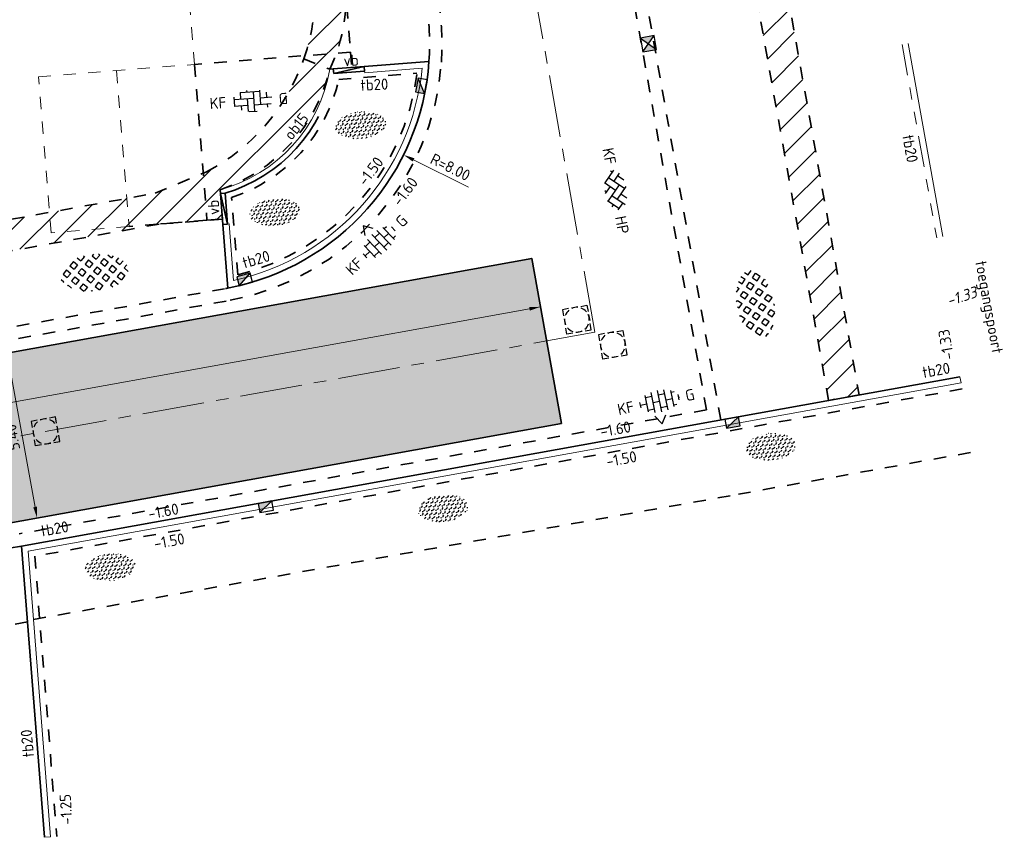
# Model space of a CAD drawing. Header units: metres. Extents: x 97990 to 98409, y 436026 to 436301.
# Tile 49 of 55: x 98338 to 98370, y 436165 to 436192. Entities that reach past the tile are written whole.
import ezdxf
from ezdxf.enums import TextEntityAlignment as Align

# ---------------------------------------------------------------- set-up
doc = ezdxf.new("R2010")
doc.units = ezdxf.units.M
for name, pattern in [('AM-AS-SO', [16, 10, -2, 2, -2]), ('VH-OPSLUITBAND-SO', [10, 4, -2, 2, -2]), ('VH-TROTTOIRBAND-SO', [15, 5, -2, 2, -2, 2, -2]), ('ZZ-HIDDEN-SO', [4, 2, -2])]:
    doc.linetypes.add(name, pattern=pattern)
for name, color, linetype, lineweight in [('B-RO-OG-BEBOUWING-V', 254, 'Continuous', 18), ('B-WE-OG-BEBOUWING-T18-200', 252, 'Continuous', 18), ('B-WE-VH-KANTOPSLUITING-T18-200', 252, 'Continuous', 18), ('B-WE-VH-KANTOPSLUITING_ACHTERKANTBAND-G', 252, 'Continuous', 18), ('B-WE-VH-KANTOPSLUITING_TROTTOIRBAND_180X200-G', 252, 'VH-TROTTOIRBAND-SO', 18), ('B-WE-VH-MATERIAALGRENS-G', 252, 'ZZ-HIDDEN-SO', 18), ('B-WE-VH-NAP-T18-200', 252, 'Continuous', 18), ('N-OI-RI-ITR-M-200', 7, 'Continuous', 18), ('N-WE-AM-AS_WEG-G', 10, 'AM-AS-SO', 18), ('N-WE-GR-BEPLANTING-S-200', 90, 'Continuous', 25), ('N-WE-RI-HWA_KOLK-S-200', 150, 'Continuous', 25), ('N-WE-RI-HWA_PUTRAND-S-200', 150, 'Continuous', 25), ('N-WE-RI-OVERIG_RIOOLPUT-OPHOOGTEBRENGEN-S-200', 1, 'Continuous', 25), ('N-WE-VH-FUNDERING-A-200', 252, 'Continuous', 18), ('N-WE-VH-FUNDERING-G', 7, 'Continuous', 35), ('N-WE-VH-FUNDERING_ZANDCEMENTSTABILISATIE-G', 7, 'ZZ-HIDDEN-SO', 35), ('N-WE-VH-HALFVERHARDING_GRASBETONSTEEN-S-200', 1, 'Continuous', 25), ('N-WE-VH-KANTOPSLUITING-T18-200', 1, 'Continuous', 18), ('N-WE-VH-KANTOPSLUITING_ACHTERKANTBAND-G', 1, 'Continuous', 18), ('N-WE-VH-KANTOPSLUITING_ELEMENT_VERLOOPBAND-G', 40, 'Continuous', 35), ('N-WE-VH-KANTOPSLUITING_OPSLUITBAND_150X250-G', 150, 'VH-OPSLUITBAND-SO', 35), ('N-WE-VH-KANTOPSLUITING_TROTTOIRBAND_180X200-G', 2, 'Continuous', 35), ('N-WE-VH-M-200', 7, 'Continuous', 18), ('N-WE-VH-MATERIAALGRENS-G', 7, 'ZZ-HIDDEN-SO', 35), ('N-WE-VH-NAP-T18-200', 4, 'Continuous', 18), ('N-WE-VH-OPENVERHARDING_BETONSTRAATSTEEN-S-200', 90, 'Continuous', 25)]:
    doc.layers.add(name, color=color, linetype=linetype, lineweight=lineweight)
doc.styles.add('NLCS-ISO', font='NLCS-ISO.ttf')
doc.styles.add('NLCS-ISO-M200-T18', font='NLCS-ISO.ttf', dxfattribs={"height": 0.36})
doc.styles.add('NLCS-ISO-M200-T18_CURSIEF', font='NLCS-ISO.ttf', dxfattribs={"oblique": 15, "height": 0.36})
doc.dimstyles.new('NLCS-M200-T18-PIJL_L2_H0', dxfattribs={"dimscale": 0.2, "dimtxt": 2.5, "dimasz": 1.8, "dimexe": 2, "dimexo": 2, "dimgap": 0.7, "dimtad": 1, "dimzin": 0, "dimdsep": 46, "dimtxsty": 'NLCS-ISO-M200-T18', "dimcen": 0, "dimdle": 2, "dimclrd": 256, "dimclre": 256, "dimclrt": 1, "dimadec": 0, "dimazin": 0, "dimtfac": 1, "dimtdec": 3, "dimtofl": 0, "dimtmove": 0, "dimatfit": 3, "dimfxl": 2, "dimfxlon": 1, "dimtfillclr": 256, "dimtolj": 1, "dimtzin": 0, "dimlwd": -1, "dimlwe": -1, "dimarcsym": 0})
doc.dimstyles.new('NLCS-M200-T18-PIJL_L2_H2', dxfattribs={"dimscale": 0.2, "dimtxt": 2.5, "dimasz": 1.8, "dimexe": 2, "dimexo": 2, "dimgap": 0.7, "dimtad": 1, "dimzin": 0, "dimdsep": 46, "dimtxsty": 'NLCS-ISO-M200-T18', "dimcen": 0, "dimdle": 2, "dimclrd": 256, "dimclre": 256, "dimclrt": 1, "dimazin": 0, "dimtfac": 1, "dimtdec": 3, "dimtofl": 0, "dimtmove": 0, "dimatfit": 3, "dimfxl": 2, "dimfxlon": 1, "dimtfillclr": 256, "dimtolj": 1, "dimtzin": 0, "dimlwd": -1, "dimlwe": -1, "dimarcsym": 0})
pattern_1 = [(45, (0, 0), (-0.4490128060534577, 0.4490128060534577), [])]

# ---------------------------------------------------------------- blocks, each defined once
blk = doc.blocks.new('SRI-PUT_PUTRAND_OPHOOGTEBRENGEN-SO')
at = {"lineweight": -3}
for points in [[(-1.00929274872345, 1.990581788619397), (-2.009292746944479, 1.990539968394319), (-2.009250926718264, 0.990539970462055)], [(0.4907072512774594, 1.990644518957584), (-0.5092927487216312, 1.990602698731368)], [(1.990749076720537, 0.990539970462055), (1.990707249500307, 1.990707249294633), (0.9907072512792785, 1.990665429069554)], [(-2.00923001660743, 0.4905399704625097), (-2.009188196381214, -0.5094600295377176)], [(1.990811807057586, -0.5094600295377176), (1.990769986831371, 0.4905399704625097)], [(0.9907072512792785, -2.009334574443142), (1.990874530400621, -2.009292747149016), (1.990832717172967, -1.009460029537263)], [(-0.5092927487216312, -2.009397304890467), (0.4907072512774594, -2.009355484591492)]]:
    blk.add_lwpolyline(points, dxfattribs=at)
blk.add_lwpolyline([(-1.00929274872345, -2.009292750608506), (-2.009292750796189, -2.009292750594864), (-2.009292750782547, -1.009460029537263)])
for start, end in [(120.002396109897, 150.0023961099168), (74.99760389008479, 104.997603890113), (29.99760389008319, 59.99760389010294), (165.0023961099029, 195.0023961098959), (344.9976038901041, 14.9976038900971), (210.0023961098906, 240.0023961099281), (299.9976038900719, 329.9976038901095), (255.0023961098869, 285.0023961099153)]:
    blk.add_arc((-0.009209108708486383, -0.009376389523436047), 1.999999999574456, start, end, dxfattribs=at)
blk = doc.blocks.new('SVH-BSS_KEIFORMAAT_KEPER_KL-SO')
for p, q in [((-0.2594888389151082, 1.744413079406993), (1.484924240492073, -2.322309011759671e-13)), ((-3.217335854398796, 0.2474873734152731), (-1.484924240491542, -1.484924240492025)), ((-3.217335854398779, -0.2474873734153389), (-2.969848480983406, 3.774758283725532e-14)), ((-2.561802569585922, 1.07687832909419), (-1.484924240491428, -2.748912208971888e-13)), ((-2.227386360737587, 0.7424621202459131), (-1.387291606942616, 1.582556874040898)), ((-2.227386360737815, -0.7424621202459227), (-2.461364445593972e-13, 1.484924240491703)), ((-1.540824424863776, -1.540824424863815), (2.086109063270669e-13, 2.082778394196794e-13)), ((-0.7424621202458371, 0.7424621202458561), (1.484924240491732, -1.48492424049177)), ((0.742462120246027, 0.7424621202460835), (1.540824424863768, 1.540824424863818)), ((0.7424621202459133, -0.7424621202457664), (2.561802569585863, 1.07687832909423)), ((1.387291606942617, -1.582556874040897), (2.969848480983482, 9.325873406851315e-15)), ((2.227386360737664, 0.7424621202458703), (3.217335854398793, -0.2474873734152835)), ((-0.7424621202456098, -0.7424621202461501), (0.2594888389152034, -1.744413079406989)), ((-0.259488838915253, -1.744413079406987), (9.492406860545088e-14, -1.484924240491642)), ((2.227386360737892, -0.7424621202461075), (2.561802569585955, -1.076878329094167))]:
    blk.add_line(p, q)
at = {"style": 'NLCS-ISO'}
blk.add_attdef('FORMAAT', text='', height=1.8, dxfattribs=at).set_placement((-4.25, 3.445092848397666e-16), align=Align.MIDDLE_RIGHT)
blk.add_attdef('KLEUR', text='', height=1.8, dxfattribs=at).set_placement((4.25, 0), align=Align.MIDDLE_LEFT)
at = {"style": 'NLCS-ISO', "flags": 1}
blk.add_attdef('FUNCTIE', text='', height=1.8, dxfattribs=at).set_placement((-7.804418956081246e-16, -2.75), align=Align.TOP_CENTER)
blk = doc.blocks.new('SVH-GRASBETONSTEEN_02-SO')
for p, q in [((-4.877094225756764, 0.9731925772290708), (-4.258375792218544, 1.591911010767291)), ((-3.639669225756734, 0.9731925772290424), (-4.258387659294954, 1.591911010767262)), ((-3.020944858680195, 1.591916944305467), (-3.639663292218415, 2.210635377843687)), ((-3.639657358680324, 2.210629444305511), (-3.587975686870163, 2.262311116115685)), ((-3.020944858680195, 1.591916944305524), (-2.402226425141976, 2.210635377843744)), ((-2.40223235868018, 2.210629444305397), (-2.766716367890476, 2.575113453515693)), ((-2.402220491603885, 0.9731925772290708), (-1.783502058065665, 1.591911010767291)), ((-1.164795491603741, 0.9731925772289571), (-1.78351392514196, 1.591911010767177)), ((-0.546071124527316, 1.591916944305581), (-1.164789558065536, 2.210635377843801)), ((-1.164783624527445, 2.210629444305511), (-0.5460651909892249, 2.82934787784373)), ((0.07264137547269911, 2.210629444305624), (-0.5460770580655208, 2.829347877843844)), ((-0.5460711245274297, 1.591916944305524), (0.0726473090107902, 2.210635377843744)), ((0.07265324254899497, 0.9731925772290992), (0.6913716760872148, 1.591911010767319)), ((0.6913657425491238, 2.82935381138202), (0.5625822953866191, 2.958137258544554)), ((1.310078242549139, 0.9731925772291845), (0.691359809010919, 1.591911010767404)), ((0.6913657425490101, 2.829353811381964), (0.8046645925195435, 2.942652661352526)), ((1.928802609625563, 1.591916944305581), (1.310084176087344, 2.210635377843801)), ((1.310090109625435, 2.210629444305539), (1.894162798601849, 2.794702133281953)), ((1.928802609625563, 1.591916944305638), (2.547521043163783, 2.210635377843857)), ((2.547515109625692, 2.210629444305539), (1.980940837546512, 2.77720371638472)), ((2.547526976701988, 0.9731925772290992), (3.166245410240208, 1.591911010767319)), ((3.784951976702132, 0.9731925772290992), (3.166233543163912, 1.591911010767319)), ((4.403676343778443, 1.591916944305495), (3.874966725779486, 2.120626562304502)), ((4.403676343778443, 1.591916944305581), (4.521478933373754, 1.709719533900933)), ((-4.877106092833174, -0.2642442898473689), (-5.487478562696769, 0.346128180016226)), ((-4.258381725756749, 0.3544800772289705), (-4.877100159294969, 0.9731985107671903)), ((-4.258381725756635, 0.3544800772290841), (-3.639663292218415, 0.973198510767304)), ((-3.639657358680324, -0.2642442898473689), (-3.020938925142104, 0.354474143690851)), ((-2.402232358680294, -0.2642442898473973), (-3.020950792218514, 0.3544741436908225)), ((-1.783507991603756, 0.3544800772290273), (-2.402226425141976, 0.9731985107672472)), ((-1.783507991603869, 0.3544800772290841), (-1.16478955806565, 0.973198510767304)), ((-1.164783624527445, -0.2642442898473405), (-0.5460651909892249, 0.3544741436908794)), ((0.07264137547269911, -0.2642442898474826), (-0.5460770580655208, 0.3544741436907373)), ((0.6913657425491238, 0.354480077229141), (0.07264730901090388, 0.9731985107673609)), ((0.6913657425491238, 0.3544800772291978), (1.310084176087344, 0.9731985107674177)), ((1.310090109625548, -0.2642442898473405), (1.928808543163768, 0.3544741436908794)), ((2.547515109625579, -0.2642442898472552), (1.928796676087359, 0.3544741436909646)), ((3.166239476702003, 0.354480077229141), (2.547521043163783, 0.9731985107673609)), ((3.166239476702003, 0.354480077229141), (3.784957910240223, 0.9731985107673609)), ((3.784963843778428, -0.2642442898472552), (4.403682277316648, 0.3544741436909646)), ((5.022388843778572, -0.2642442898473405), (4.403670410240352, 0.3544741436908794)), ((5.420953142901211, 0.5746401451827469), (5.022394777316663, 0.9731985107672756)), ((5.022400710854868, 0.9731925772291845), (5.140131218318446, 1.090923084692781)), ((-5.351839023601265, -0.7389772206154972), (-4.877100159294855, -0.2642383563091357)), ((-4.824880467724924, -1.449467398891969), (-4.258375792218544, -0.8829627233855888)), ((-3.639669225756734, -1.501681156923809), (-4.258387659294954, -0.8829627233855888)), ((-4.120107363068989, -1.982119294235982), (-3.639663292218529, -1.501675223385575)), ((-3.020944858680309, -0.8829567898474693), (-3.639663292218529, -0.2642383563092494)), ((-3.020944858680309, -0.8829567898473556), (-2.402226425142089, -0.2642383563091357)), ((-1.783507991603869, -2.120393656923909), (-2.402226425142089, -1.501675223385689)), ((-2.402220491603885, -1.50168115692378), (-1.783502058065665, -0.8829627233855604)), ((-1.164795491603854, -1.501681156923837), (-1.783513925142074, -0.8829627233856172)), ((-1.783507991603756, -2.120393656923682), (-1.164789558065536, -1.501675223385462)), ((-0.546071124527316, -0.8829567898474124), (-1.164789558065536, -0.2642383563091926)), ((-0.546071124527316, -0.8829567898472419), (0.07264730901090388, -0.264238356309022)), ((0.6913657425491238, -2.120393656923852), (0.07264730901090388, -1.501675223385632)), ((0.07265324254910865, -1.50168115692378), (0.6913716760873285, -0.8829627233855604)), ((1.310078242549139, -1.501681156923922), (0.691359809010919, -0.8829627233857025)), ((0.6913657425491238, -2.120393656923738), (1.310084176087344, -1.501675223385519)), ((1.928802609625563, -0.8829567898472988), (1.310084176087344, -0.2642383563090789)), ((1.928802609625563, -0.8829567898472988), (2.547521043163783, -0.2642383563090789)), ((3.166239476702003, -2.120393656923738), (2.547521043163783, -1.501675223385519)), ((2.547526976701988, -1.501681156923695), (3.166245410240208, -0.8829627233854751)), ((3.784951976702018, -1.501681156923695), (3.166233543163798, -0.8829627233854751)), ((3.166239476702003, -2.120393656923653), (3.784957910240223, -1.501675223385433)), ((4.403676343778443, -0.8829567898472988), (3.784957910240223, -0.2642383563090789)), ((4.403676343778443, -0.8829567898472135), (5.022394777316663, -0.2642383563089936)), ((-3.290411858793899, -2.389872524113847), (-3.020938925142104, -2.120399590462)), ((-2.483972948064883, -2.657377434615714), (-3.020950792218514, -2.120399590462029)), ((-0.9755535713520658, -2.928348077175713), (-1.16478955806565, -2.739112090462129)), ((-1.164783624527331, -2.73911802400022), (-0.5460651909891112, -2.120399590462)), ((0.07264137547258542, -2.739118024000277), (-0.5460770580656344, -2.120399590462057)), ((-0.1599215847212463, -2.971680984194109), (0.07264730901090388, -2.739112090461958)), ((1.442749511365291, -2.871777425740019), (1.310084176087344, -2.739112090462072)), ((1.310090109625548, -2.739118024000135), (1.928808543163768, -2.120399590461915)), ((2.469643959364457, -2.661246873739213), (1.928796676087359, -2.120399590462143))]:
    blk.add_line(p, q)
at = {"style": 'NLCS-ISO'}
blk.add_attdef('FORMAAT', text='', height=1.8, dxfattribs=at).set_placement((-6.620801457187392, -0.09580145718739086), align=Align.MIDDLE_RIGHT)
blk.add_attdef('KLEUR', text='', height=1.8, dxfattribs=at).set_placement((6.429198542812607, -0.09580145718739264), align=Align.MIDDLE_LEFT)
at = {"style": 'NLCS-ISO', "flags": 1}
blk.add_attdef('FUNCTIE', text='', height=1.8, dxfattribs=at).set_placement((-7.110529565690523e-16, -3.975), align=Align.TOP_CENTER)
blk = doc.blocks.new('SVH-BSS_KEIFORMAAT_ELLEBOOG_KL-SO')
for p, q in [((-0.8216095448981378, 1.693156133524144), (-0.8216095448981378, 1.435541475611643)), ((1.278390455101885, 1.608929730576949), (1.278390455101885, -0.664458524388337)), ((-2.921609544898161, 0.7665653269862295), (-2.921609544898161, -0.6644585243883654)), ((-2.921609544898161, 0.3855414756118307), (0.2283904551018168, 0.3855414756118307)), ((-1.871609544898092, 1.430685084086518), (-1.871609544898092, 0.3855414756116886)), ((-1.858739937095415, 1.435541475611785), (1.278390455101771, 1.435541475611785)), ((-0.8216095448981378, 0.385541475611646), (-0.8216095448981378, -1.693156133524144)), ((0.2283904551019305, 1.435541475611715), (0.2283904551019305, -1.714458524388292)), ((1.278390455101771, 0.3855414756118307), (3.170147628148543, 0.3855414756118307)), ((2.32839045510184, 1.220907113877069), (2.32839045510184, 0.3855414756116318)), ((-3.006619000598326, -0.6644585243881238), (-0.8216095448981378, -0.6644585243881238)), ((-1.871609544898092, -0.6644585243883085), (-1.871609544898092, -1.430685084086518)), ((0.2283904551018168, -0.6644585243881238), (3.006619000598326, -0.6644585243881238)), ((2.32839045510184, -0.6644585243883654), (2.32839045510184, -1.22090711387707)), ((-0.6516744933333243, -1.714458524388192), (0.6516744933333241, -1.714458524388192))]:
    blk.add_line(p, q)
at = {"style": 'NLCS-ISO'}
blk.add_attdef('FORMAAT', text='', height=1.8, dxfattribs=at).set_placement((-4.25, 3.367778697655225e-16), align=Align.MIDDLE_RIGHT)
blk.add_attdef('KLEUR', text='', height=1.8, dxfattribs=at).set_placement((4.25, 0), align=Align.MIDDLE_LEFT)
at = {"style": 'NLCS-ISO', "flags": 1}
blk.add_attdef('FUNCTIE', text='', height=1.8, dxfattribs=at).set_placement((-7.804418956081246e-16, -2.750000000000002), align=Align.TOP_CENTER)
blk = doc.blocks.new('SRI-KOLK_TROTTOIR-SO')
blk.add_hatch(color=256).paths.add_polyline_path([(1.125000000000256, 1.499999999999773), (-1.124999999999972, 1.499999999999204), (-1.124999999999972, 5.684341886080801e-13)])
blk.add_line((-1.124999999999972, 0), (1.124999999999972, 1.499999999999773))
at = {"flags": 128}
blk.add_lwpolyline([(-1.124999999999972, 0), (1.124999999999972, 0), (1.124999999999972, 1.499999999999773), (-1.124999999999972, 1.499999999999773)], close=True, dxfattribs=at)
blk = doc.blocks.new('SRI-KOLK_STRAAT_01-SO')
h = blk.add_hatch(color=256)
h.dxf.hatch_style = 1
h.paths.add_polyline_path([(0, 1.125), (-1.125, 2.25), (-1.125, 1.110223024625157e-16)])
h.paths.add_polyline_path([(1.125, 2.25), (0, 1.125), (1.125, 1.110223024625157e-16)])
for p, q in [((-1.125, 1.530808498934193e-17), (1.125, 2.25)), ((1.125, 0), (-1.125, 2.25))]:
    blk.add_line(p, q)
blk.add_lwpolyline([(-1.125, 0), (1.125, 0), (1.125, 2.25), (-1.125, 2.25)], close=True)
blk = doc.blocks.new('*D211')
at = {"layer": 'Defpoints', "color": 0, "ltscale": 0.2, "transparency": 16777216}
for p in [(98343.3497876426, 436190.9701959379), (98350.51152095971, 436187.4051467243)]:
    blk.add_point(p, dxfattribs=at)
at = {"layer": 'N-WE-VH-M-200', "ltscale": 0.2, "transparency": 16777216}
blk.add_line((98352.59916622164, 436186.3659348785), (98350.83379895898, 436187.2447195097), dxfattribs=at)
blk.add_solid([(98350.86053682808, 436187.2984325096), (98350.80706108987, 436187.1910065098), (98350.51152095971, 436187.4051467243)], dxfattribs=at)
at = {"layer": 'N-WE-VH-M-200', "color": 1, "ltscale": 0.2, "transparency": 16777216, "insert": (98352.02022355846, 436187.0115829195), "char_height": 0.36, "attachment_point": 5, "rotation": 333.5362732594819, "style": 'NLCS-ISO-M200-T18'}
blk.add_mtext('\\A1;R=8.00', dxfattribs=at)
blk = doc.blocks.new('*D264')
at = {"layer": 'Defpoints', "color": 0, "ltscale": 0.2, "transparency": 16777216}
for p in [(98354.64420030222, 436184.0663878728), (98354.92517596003, 436182.5095184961), (98313.7175871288, 436176.6801663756)]:
    blk.add_point(p, dxfattribs=at)
at = {"layer": 'N-OI-RI-ITR-M-200', "ltscale": 0.2, "transparency": 16777216}
for p, q in [((98354.85413374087, 436182.9031591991), (98354.9962181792, 436182.115877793)), ((98314.35283941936, 436175.1872349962), (98354.57089932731, 436182.4455804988)), ((98313.92752056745, 436175.516937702), (98314.06960500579, 436174.7296562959))]:
    blk.add_line(p, q, dxfattribs=at)
for points in [[(98354.56024299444, 436182.5046266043), (98354.58155566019, 436182.3865343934), (98354.92517596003, 436182.5095184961)], [(98314.34218308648, 436175.2462811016), (98314.36349575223, 436175.1281888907), (98313.99856278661, 436175.123296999)]]:
    blk.add_solid(points, dxfattribs=at)
at = {"layer": 'N-OI-RI-ITR-M-200', "color": 1, "ltscale": 0.2, "transparency": 16777216, "insert": (98334.405035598, 436179.1313203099), "char_height": 0.36, "attachment_point": 5, "rotation": 10.230320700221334, "style": 'NLCS-ISO-M200-T18'}
blk.add_mtext('\\A1;41.59', dxfattribs=at)
blk = doc.blocks.new('*D265')
at = {"layer": 'Defpoints', "color": 0, "ltscale": 0.2, "transparency": 16777216}
for p in [(98354.64420030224, 436184.066387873), (98355.60327026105, 436178.7522383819), (98338.70264667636, 436175.7021020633)]:
    blk.add_point(p, dxfattribs=at)
at = {"layer": 'N-OI-RI-ITR-M-200', "ltscale": 0.2, "transparency": 16777216}
for p, q in [((98338.13721742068, 436181.0872937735), (98337.3499360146, 436180.9452093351)), ((98337.80751471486, 436180.6619749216), (98338.63870867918, 436176.0563786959)), ((98339.09628737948, 436175.7731442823), (98338.3090059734, 436175.631059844))]:
    blk.add_line(p, q, dxfattribs=at)
for points in [[(98337.74846860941, 436180.6513185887), (98337.86656082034, 436180.6726312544), (98337.74357671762, 436181.0162515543)], [(98338.57966257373, 436176.045722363), (98338.69775478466, 436176.0670350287), (98338.70264667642, 436175.7021020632)]]:
    blk.add_solid(points, dxfattribs=at)
at = {"layer": 'N-OI-RI-ITR-M-200', "color": 1, "ltscale": 0.2, "transparency": 16777216, "insert": (98337.90819913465, 436178.3023430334), "char_height": 0.36, "attachment_point": 5, "rotation": 100.23032070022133, "style": 'NLCS-ISO-M200-T18'}
blk.add_mtext('\\A1;5.40', dxfattribs=at)
blk = doc.blocks.new('SGR-BEPLANTING_SOORT_01_KL-SO')
h = blk.add_hatch()
h.set_pattern_fill('AGR-BEPLANTING_SOORT_01', color=256, scale=0.1, pattern_type=2)
h.set_pattern_definition([(59.99999999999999, (0, 0), (-0.2886752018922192, 0.4999998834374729), [0.144338, -0.4330130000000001]), (120, (0, 0), (-0.5773502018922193, -1.165625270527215e-07), [0.144338, -0.433013]), (270, (0, 0), (0.288675, -0.5000000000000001), [0.125, -0.875])])
edge = h.paths.add_edge_path()
edge.add_ellipse((0, 0), major_axis=(3.25, -8.51819583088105e-16), ratio=0.5384615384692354, start_angle=0, end_angle=359.9999999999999)
at = {"style": 'NLCS-ISO'}
blk.add_attdef('TYPE', text='', height=1.8, dxfattribs=at).set_placement((4.25, -1.446759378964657e-15), align=Align.MIDDLE_LEFT)
blk = doc.blocks.new('SRI-PUT_OPHOOGTEBRENGEN-SO')
for p, q in [((-0.5, 2), (0.5, 2)), ((-2, -0.4999999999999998), (-2, 0.5)), ((2, -0.4999999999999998), (2, 0.5000000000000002)), ((-0.5, -2), (0.5, -2))]:
    blk.add_line(p, q)
for points in [[(-1, 2), (-2, 2), (-2, 0.9999999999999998)], [(1, 2), (2, 2), (2, 0.9999999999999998)], [(-1, -2), (-2, -2), (-2, -0.9999999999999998)], [(1, -2), (2, -2), (2, -0.9999999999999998)]]:
    blk.add_lwpolyline(points)
for start, end in [(120, 150), (75.52248781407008, 104.4775121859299), (30, 59.99999999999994), (165.5224878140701, 194.4775121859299), (345.5224878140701, 14.47751218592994), (209.9999999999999, 239.9999999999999), (300.0000000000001, 330.0000000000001), (255.52248781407, 284.4775121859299)]:
    blk.add_arc((0, 0), 2, start, end)
blk = doc.blocks.new('SVH-BSS_KEIFORMAAT_HALFST_KL-SO')
for p, q in [((-1.049999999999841, -1.656152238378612), (-1.049999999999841, 1.656152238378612)), ((1.13686837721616e-13, -1.75), (1.13686837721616e-13, 1.75)), ((1.050000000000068, -1.65615223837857), (1.050000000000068, 1.65615223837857)), ((-3.149999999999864, -0.4307692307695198), (-3.149999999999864, 0.4307692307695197)), ((-3.149999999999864, 0), (-2.099999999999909, 0)), ((-2.099999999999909, -1.33561257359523), (-2.099999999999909, 1.33561257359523)), ((-2.100000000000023, 1.049999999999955), (-1.050000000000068, 1.049999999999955)), ((-1.049999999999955, 0), (0, 0)), ((-1.13686837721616e-13, 1.049999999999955), (1.049999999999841, 1.049999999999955)), ((1.049999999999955, 0), (2.099999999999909, 0)), ((2.100000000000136, -1.335612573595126), (2.100000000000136, 1.335612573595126)), ((2.099999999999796, 1.049999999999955), (2.600000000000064, 1.049999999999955)), ((3.150000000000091, -0.4307692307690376), (3.150000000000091, 0.4307692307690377)), ((3.149999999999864, 0), (3.25, 0)), ((-2.100000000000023, -1.050000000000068), (-1.050000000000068, -1.050000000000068)), ((-1.13686837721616e-13, -1.050000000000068), (1.049999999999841, -1.050000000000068)), ((2.099999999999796, -1.050000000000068), (2.599999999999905, -1.050000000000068))]:
    blk.add_line(p, q)
at = {"style": 'NLCS-ISO'}
blk.add_attdef('FORMAAT', text='', height=1.8, dxfattribs=at).set_placement((-4.25, 3.306314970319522e-16), align=Align.MIDDLE_RIGHT)
blk.add_attdef('KLEUR', text='', height=1.8, dxfattribs=at).set_placement((4.25, 0), align=Align.MIDDLE_LEFT)
at = {"style": 'NLCS-ISO', "flags": 1}
blk.add_attdef('FUNCTIE', text='', height=1.8, dxfattribs=at).set_placement((-7.804418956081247e-16, -2.75), align=Align.TOP_CENTER)

msp = doc.modelspace()

# ---------------------------------------------------------------- hatches: boundary and pattern name
at = {"layer": 'B-RO-OG-BEBOUWING-V', "ltscale": 0.2, "transparency": 33554687}
h = msp.add_hatch(dxfattribs=at)
h.set_pattern_fill('ANSI31', color=252, scale=0.2)
h.set_pattern_definition(pattern_1)
edge = h.paths.add_edge_path()
edge.add_line((98334.41178429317, 436267.0630109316), (98340.98675616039, 436230.4006964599))
edge.add_line((98340.98675616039, 436230.4006964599), (98342.69331822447, 436220.8848359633))
edge.add_line((98342.69331822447, 436220.8848359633), (98344.50470353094, 436210.7844767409))
edge.add_line((98344.50470353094, 436210.7844767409), (98347.55234334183, 436193.790789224))
edge.add_line((98347.55234334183, 436193.790789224), (98347.64007363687, 436193.1094794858))
edge.add_arc((98341.30533137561, 436192.6179409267), 6.353783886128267, -19.421980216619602, 4.43692343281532, ccw=False)
edge.add_line((98347.29755422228, 436190.5051619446), (98348.13251007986, 436190.1651704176))
edge.add_arc((98342.99584617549, 436192.5773795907), 5.674862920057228, 334.8449593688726, 366.4309830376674)
edge.add_line((98348.635, 436193.213), (98348.541, 436193.943))
edge.add_line((98348.541, 436193.943), (98345.489, 436210.961))
edge.add_line((98345.489, 436210.961), (98343.67761483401, 436221.061358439))
edge.add_line((98343.67761483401, 436221.061358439), (98341.97105276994, 436230.5772189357))
edge.add_line((98341.97105276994, 436230.5772189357), (98335.39608090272, 436267.2395334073))
edge.add_line((98335.39608090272, 436267.2395334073), (98334.41178429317, 436267.0630109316))
h = msp.add_hatch(dxfattribs=at)
h.set_pattern_fill('ANSI31', color=252, scale=0.2)
h.set_pattern_definition(pattern_1)
h.paths.add_polyline_path([(98358.62385421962, 436236.5905027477), (98358.79856590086, 436235.6058831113), (98355.3228105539, 436234.989142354), (98355.92237496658, 436231.6101874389), (98356.80292147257, 436226.6477065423), (98358.51081034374, 436217.0225487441), (98365.19311479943, 436179.6684810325), (98364.20874170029, 436179.492385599), (98357.52631343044, 436216.8471454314), (98355.81830183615, 436226.472994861), (98354.93775533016, 436231.4354757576), (98354.16347923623, 436235.7990503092)])
h = msp.add_hatch(dxfattribs=at)
h.set_pattern_fill('ANSI31', color=252, scale=0.2)
h.set_pattern_definition(pattern_1)
edge = h.paths.add_edge_path()
edge.add_line((98344.67501599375, 436185.3378680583), (98342.63290194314, 436185.1746257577))
edge.add_line((98342.63290194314, 436185.1746257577), (98316.20817201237, 436180.4056284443))
edge.add_line((98316.20817201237, 436180.4056284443), (98316.32166220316, 436179.77678606))
edge.add_line((98316.32166220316, 436179.77678606), (98311.36178934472, 436178.8816540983))
edge.add_line((98311.36178934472, 436178.8816540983), (98310.46665738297, 436183.8415269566))
edge.add_line((98310.46665738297, 436183.8415269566), (98311.45075914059, 436184.0191325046))
edge.add_line((98311.45075914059, 436184.0191325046), (98312.16828555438, 436180.0433614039))
edge.add_line((98312.16828555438, 436180.0433614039), (98315.15995489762, 436180.5832822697))
edge.add_line((98315.15995489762, 436180.5832822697), (98315.04646470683, 436181.212124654))
edge.add_line((98315.04646470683, 436181.212124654), (98342.50394296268, 436186.1675069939))
edge.add_line((98342.50394296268, 436186.1675069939), (98344.16192755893, 436186.8600671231))
edge.add_arc((98341.16886252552, 436192.6011279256), 6.474427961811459, 297.5349932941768, 341.0472579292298)
edge.add_line((98347.29229093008, 436190.4983102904), (98348.13251007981, 436190.1651704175))
edge.add_arc((98342.89663150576, 436191.3827082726), 5.37557651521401, 288.46698246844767, 346.9092315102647, ccw=False)
edge.add_line((98344.59938900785, 436186.2839398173), (98344.67501599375, 436185.3378680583))
at = {"layer": 'N-WE-VH-FUNDERING-A-200'}
h = msp.add_hatch(dxfattribs=at)
h.set_pattern_fill('AVH-FUNDERING_OVERIG-SO', color=252, scale=0.2, angle=190, pattern_type=2)
h.set_pattern_definition([(190, (98326.714924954, 436179.0258580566), (-1.23589064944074, -0.4717775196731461), [0.288676, -1.443376]), (250, (98326.51745867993, 436178.4833261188), (0.0868243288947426, -0.4924032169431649), [0.2886759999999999, -1.443376]), (310, (98326.714924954, 436179.0258580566), (0.9396930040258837, -0.3420206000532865), [0.288676, -1.443376])])
h.paths.add_polyline_path([(98355.60327026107, 436178.7522383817), (98354.64420030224, 436184.0663878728), (98313.7175871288, 436176.6801663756), (98314.67665708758, 436171.3660168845)])

# ---------------------------------------------------------------- linework, layer by layer
at = {"layer": 'B-WE-VH-KANTOPSLUITING_ACHTERKANTBAND-G', "ltscale": 0.2}
msp.add_lwpolyline([(98366.77500000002, 436190.9940000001), (98367.88689753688, 436184.772967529)], dxfattribs=at)
at = {"layer": 'B-WE-VH-KANTOPSLUITING_TROTTOIRBAND_180X200-G', "ltscale": 0.2}
msp.add_lwpolyline([(98366.57811995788, 436190.9588112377), (98367.69001749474, 436184.7377787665)], dxfattribs=at)
at = {"layer": 'B-WE-VH-MATERIAALGRENS-G', "ltscale": 0.2}
for p, q in [((98343.775, 436190.322), (98343.57625796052, 436192.8341507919)), ((98338.75102620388, 436189.920394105), (98343.775, 436190.322)), ((98341.26301310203, 436190.1211970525), (98341.66461899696, 436185.0972232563)), ((98339.152632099, 436184.8964203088), (98338.75102620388, 436189.920394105)), ((98341.66461899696, 436185.0972232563), (98339.152632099, 436184.8964203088))]:
    msp.add_line(p, q, dxfattribs=at)
at = {"layer": 'N-WE-AM-AS_WEG-G', "ltscale": 0.2}
for p, q in [((98356.6761997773, 436181.6894938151), (98339.08437122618, 436280.831461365)), ((98356.67619977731, 436181.6894938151), (98304.65297307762, 436172.3006134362))]:
    msp.add_line(p, q, dxfattribs=at)
at = {"layer": 'N-WE-VH-FUNDERING-G'}
msp.add_lwpolyline([(98355.60327026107, 436178.7522383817), (98354.64420030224, 436184.0663878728), (98313.7175871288, 436176.6801663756), (98314.67665708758, 436171.3660168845)], close=True, dxfattribs=at)
at = {"layer": 'N-WE-VH-FUNDERING_ZANDCEMENTSTABILISATIE-G', "ltscale": 0.2}
for p, q in [((98348.42485727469, 436189.8372051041), (98350.94258045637, 436190.0363879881)), ((98345.16986113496, 436183.5398640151), (98344.97085825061, 436186.0293326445))]:
    msp.add_line(p, q, dxfattribs=at)
msp.add_lwpolyline([(98368.50992917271, 436179.8622373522), (98338.62677962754, 436174.4686733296), (98339.33738318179, 436165.4416954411)], dxfattribs=at)
for radius, start, end in [(5.200000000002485, 288.1643844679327, 347.4152868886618), (7.649999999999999, 283.7636976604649, 352.9886246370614)]:
    msp.add_arc((98343.3497876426, 436190.9701959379), radius, start, end, dxfattribs=at)
at = {"layer": 'N-WE-VH-KANTOPSLUITING_ACHTERKANTBAND-G', "ltscale": 0.2}
for p, q in [((98349.2604167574, 436190.0537768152), (98349.25647346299, 436190.1036210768)), ((98344.838433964, 436185.1759989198), (98344.88827497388, 436185.1799831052)), ((98368.43921663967, 436180.2559375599), (98368.47440545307, 436180.0590572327)), ((98339.13800000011, 436165.4260000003), (98338.93861681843, 436165.4103045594))]:
    msp.add_line(p, q, dxfattribs=at)
at = {"layer": 'N-WE-VH-KANTOPSLUITING_ACHTERKANTBAND-G'}
msp.add_lwpolyline([(98344.88827497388, 436185.1799831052), (98345.034220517, 436183.3542464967, 0.3242613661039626), (98351.11169210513, 436190.200235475), (98349.2604167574, 436190.0537768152)], format="xyb", dxfattribs=at)
at = {"layer": 'N-WE-VH-KANTOPSLUITING_ACHTERKANTBAND-G', "ltscale": 0.2}
msp.add_lwpolyline([(98368.47440545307, 436180.0590572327), (98338.4131971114, 436174.6333556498), (98339.13800000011, 436165.4260000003)], dxfattribs=at)
at = {"layer": 'N-WE-VH-KANTOPSLUITING_ACHTERKANTBAND-G'}
msp.add_arc((98343.3497876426, 436190.9701959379), 4.850000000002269, 284.9306531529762, 350.4455608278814, dxfattribs=at)
at = {"layer": 'N-WE-VH-KANTOPSLUITING_ELEMENT_VERLOOPBAND-G'}
for p, q in [((98348.24775834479, 436190.1742879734), (98349.24464358, 436190.2531538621)), ((98348.25958822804, 436190.0247551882), (98349.25647346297, 436190.1036210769)), ((98344.68891093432, 436185.1640463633), (98344.60922722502, 436186.1608665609)), ((98344.838433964, 436185.1759989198), (98344.75875025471, 436186.1728191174))]:
    msp.add_line(p, q, dxfattribs=at)
at = {"layer": 'N-WE-VH-KANTOPSLUITING_ELEMENT_VERLOOPBAND-G', "ltscale": 0.2}
for p, q in [((98348.25958822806, 436190.0247551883), (98348.24775834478, 436190.1742879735)), ((98348.25958822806, 436190.0247551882), (98349.2446435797, 436190.253153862)), ((98349.25647346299, 436190.1036210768), (98349.2446435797, 436190.253153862)), ((98344.7587502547, 436186.1728191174), (98344.60922722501, 436186.1608665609)), ((98344.838433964, 436185.1759989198), (98344.60922722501, 436186.1608665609)), ((98344.83843396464, 436185.1759989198), (98344.68891093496, 436185.1640463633))]:
    msp.add_line(p, q, dxfattribs=at)
at = {"layer": 'N-WE-VH-KANTOPSLUITING_OPSLUITBAND_150X250-G'}
msp.add_arc((98343.3497876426, 436190.9701959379), 5.000000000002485, 286.3672172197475, 349.100425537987, dxfattribs=at)
at = {"layer": 'N-WE-VH-KANTOPSLUITING_TROTTOIRBAND_180X200-G'}
for p, q in [((98349.24464358, 436190.2531538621), (98351.33072038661, 436190.4181882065)), ((98348.13251007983, 436190.1651704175), (98348.24775834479, 436190.1742879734)), ((98344.60922722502, 436186.1608665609), (98344.59938900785, 436186.2839398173)), ((98344.8528934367, 436183.1126726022), (98344.68891093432, 436185.1640463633))]:
    msp.add_line(p, q, dxfattribs=at)
at = {"layer": 'N-WE-VH-KANTOPSLUITING_TROTTOIRBAND_180X200-G', "ltscale": 0.2}
for p, q in [((98368.43921663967, 436180.2559375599), (98338.19961459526, 436174.79803797)), ((98338.19961459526, 436174.79803797), (98338.93861681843, 436165.4103045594))]:
    msp.add_line(p, q, dxfattribs=at)
at = {"layer": 'N-WE-VH-KANTOPSLUITING_TROTTOIRBAND_180X200-G'}
msp.add_arc((98343.3497876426, 436190.9701959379), 8, 280.8295689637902, 356.0433919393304, dxfattribs=at)
at = {"layer": 'N-WE-VH-MATERIAALGRENS-G', "ltscale": 0.2}
for p, q in [((98360.26854594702, 436179.1876886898), (98344.0965627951, 436270.3278577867)), ((98360.73206434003, 436178.8649322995), (98344.59523765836, 436269.8069706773)), ((98348.79930158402, 436190.719484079), (98343.775, 436190.322)), ((98343.775, 436190.322), (98344.17660589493, 436185.2980262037)), ((98342.63290194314, 436185.1746257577), (98316.20817201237, 436180.4056284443)), ((98344.17660589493, 436185.2980262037), (98341.66461899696, 436185.0972232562)), ((98360.26854594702, 436179.1876886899), (98338.12856715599, 436175.1916777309)), ((98361.299, 436176.468), (98369.12006374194, 436177.8736387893)), ((98338.58635119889, 436172.433735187), (98361.299, 436176.468)), ((98338.19961459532, 436174.7980379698), (98315.34095454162, 436170.6723133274)), ((98338.39181861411, 436172.3564213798), (98319.62684367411, 436168.9698166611)), ((98338.58635119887, 436172.4337351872), (98338.58635119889, 436172.433735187))]:
    msp.add_line(p, q, dxfattribs=at)
for points in [[(98334.41178429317, 436267.0630109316), (98340.98675616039, 436230.4006964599), (98342.69331822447, 436220.8848359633), (98344.50470353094, 436210.7844767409), (98347.55234334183, 436193.790789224), (98347.64007363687, 436193.1094794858, -0.1044818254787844), (98347.29755422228, 436190.5051619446), (98348.13251007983, 436190.1651704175, 0.1386993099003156), (98348.635, 436193.213), (98348.541, 436193.943), (98345.489, 436210.961), (98343.67761483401, 436221.061358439), (98341.97105276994, 436230.5772189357), (98335.39608090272, 436267.2395334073)], [(98344.67501599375, 436185.3378680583), (98342.63290194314, 436185.1746257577), (98316.20817201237, 436180.4056284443), (98316.32166220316, 436179.77678606), (98311.36178934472, 436178.8816540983), (98310.46665738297, 436183.8415269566), (98311.45075914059, 436184.0191325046), (98312.16828555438, 436180.0433614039), (98315.15995489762, 436180.5832822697), (98315.04646470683, 436181.212124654), (98342.50394296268, 436186.1675069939), (98344.16192755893, 436186.8600671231, 0.1921726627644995), (98347.29229093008, 436190.4983102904), (98348.13251007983, 436190.1651704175, -0.2606229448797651), (98344.59938900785, 436186.2839398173)]]:
    msp.add_lwpolyline(points, format="xyb", close=True, dxfattribs=at)
msp.add_lwpolyline([(98358.62385421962, 436236.5905027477), (98358.79856590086, 436235.6058831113), (98355.3228105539, 436234.989142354), (98355.92237496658, 436231.6101874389), (98356.80292147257, 436226.6477065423), (98358.51081034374, 436217.0225487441), (98365.19311479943, 436179.6684810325), (98364.20874170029, 436179.492385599), (98357.52631343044, 436216.8471454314), (98355.81830183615, 436226.472994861), (98354.93775533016, 436231.4354757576), (98354.16347923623, 436235.7990503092)], close=True, dxfattribs=at)
for points in [[(98346.3688040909, 436205.6944442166), (98348.61909957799, 436192.9972840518), (98348.79930158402, 436190.719484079)], [(98348.79930158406, 436190.7194840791), (98348.83873452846, 436190.2210414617)], [(98344.17660589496, 436185.2980262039), (98344.67501599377, 436185.3378680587)], [(98287.2682336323, 436174.3894114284), (98304.19834068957, 436175.7751065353), (98344.77063202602, 436183.097381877)], [(98287.3008637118, 436173.9907445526), (98304.25029867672, 436175.3780216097), (98344.8416742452, 436182.7037411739)]]:
    msp.add_lwpolyline(points, dxfattribs=at)
for radius, start, end in [(8, 356.0433919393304, 10.0618801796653), (8.4, 356.0433919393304, 10.0618801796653), (8.4, 280.8295689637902, 356.0433919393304), (8, 280.230320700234, 280.8295689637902)]:
    msp.add_arc((98343.3497876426, 436190.9701959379), radius, start, end, dxfattribs=at)
at = {"layer": 'N-WE-VH-OPENVERHARDING_BETONSTRAATSTEEN-S-200', "ltscale": 0.2}
for points in [[(98349.53214676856, 436185.0359260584), (98349.20500909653, 436185.1192967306), (98349.26435145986, 436184.8094385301)], [(98358.61109035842, 436178.9832770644), (98358.84369190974, 436178.7386012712), (98358.95834540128, 436179.0325199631)]]:
    msp.add_lwpolyline(points, dxfattribs=at)

# ---------------------------------------------------------------- block references
at = {"layer": 'N-WE-GR-BEPLANTING-S-200', "xscale": 0.2499999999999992, "yscale": 0.2499999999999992, "zscale": 0.2499999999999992, "rotation": 5.122887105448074}
for p in [(98349.12620756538, 436188.3622599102), (98346.37182434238, 436185.5585839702), (98362.34260844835, 436177.9935902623), (98351.78110158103, 436176.0141403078), (98341.0642384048, 436174.1123543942)]:
    msp.add_blockref('SGR-BEPLANTING_SOORT_01_KL-SO', p, dxfattribs=at)
at = {"layer": 'N-WE-RI-HWA_KOLK-S-200'}
for name, p, xscale, yscale, rotation in [('SRI-KOLK_STRAAT_01-SO', (98358.18140211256, 436190.9501695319), 0.2, 0.2, 280.06), ('SRI-KOLK_TROTTOIR-SO', (98351.23203220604, 436189.6026358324), 0.2000000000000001, 0.2000000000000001, 79.00392946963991), ('SRI-KOLK_TROTTOIR-SO', (98345.42846864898, 436183.2449719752), 0.1999999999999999, 0.1999999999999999, 14.82302824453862), ('SRI-KOLK_TROTTOIR-SO', (98361.085, 436178.9285862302), 0.2, 0.2, 190.0618801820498), ('SRI-KOLK_TROTTOIR-SO', (98346.09973367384, 436175.9190711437), 0.2, 0.2, 10.22999999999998)]:
    msp.add_blockref(name, p, dxfattribs=dict(at, xscale=xscale, yscale=yscale, rotation=rotation))
at = {"layer": 'N-WE-RI-HWA_PUTRAND-S-200', "xscale": 0.2000000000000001, "yscale": 0.2000000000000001, "zscale": 0.2000000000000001, "rotation": 10.22792458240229}
msp.add_blockref('SRI-PUT_PUTRAND_OPHOOGTEBRENGEN-SO', (98338.97490071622, 436178.4967612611), dxfattribs=at)
at = {"layer": 'N-WE-RI-OVERIG_RIOOLPUT-OPHOOGTEBRENGEN-S-200', "xscale": 0.2000000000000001, "yscale": 0.2000000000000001, "zscale": 0.2000000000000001, "rotation": 190.2303206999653}
for p in [(98356.09679055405, 436182.0930026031), (98357.25560900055, 436181.2859850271)]:
    msp.add_blockref('SRI-PUT_OPHOOGTEBRENGEN-SO', p, dxfattribs=at)
at = {"layer": 'N-WE-VH-HALFVERHARDING_GRASBETONSTEEN-S-200'}
for p, xscale, yscale, zscale, rotation in [((98340.54293605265, 436183.6104381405), 0.2000000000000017, 0.2000000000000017, 0.2000000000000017, 185.7237380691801), ((98361.85658457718, 436182.5952209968), 0.2, 0.2, 0.2, 281.3514063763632)]:
    msp.add_blockref('SVH-GRASBETONSTEEN_02-SO', p, dxfattribs=dict(at, xscale=xscale, yscale=yscale, zscale=zscale, rotation=rotation))
at = {"layer": 'N-WE-VH-OPENVERHARDING_BETONSTRAATSTEEN-S-200', "ltscale": 0.2, "xscale": 0.2, "yscale": 0.2, "zscale": 0.2}
for name, p, rotation in [('SVH-BSS_KEIFORMAAT_ELLEBOOG_KL-SO', (98345.64015222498, 436189.1531089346), 3.907446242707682), ('SVH-BSS_KEIFORMAAT_HALFST_KL-SO', (98349.72643687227, 436184.5863486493), 43.76928236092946), ('SVH-BSS_KEIFORMAAT_HALFST_KL-SO', (98358.7622215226, 436179.4681961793), 11.61753541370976)]:
    msp.add_blockref(name, p, dxfattribs=dict(at, rotation=rotation)).add_auto_attribs({'FORMAAT': 'KF', 'KLEUR': 'G'})
at = {"layer": 'N-WE-VH-OPENVERHARDING_BETONSTRAATSTEEN-S-200', "xscale": 0.2, "yscale": 0.2, "zscale": 0.2, "rotation": 280.5592988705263}
msp.add_blockref('SVH-BSS_KEIFORMAAT_KEPER_KL-SO', (98357.34416337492, 436186.2717679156), dxfattribs=at).add_auto_attribs({'FORMAAT': 'KF', 'KLEUR': 'HP'})

# ---------------------------------------------------------------- texts
at = {"layer": 'B-WE-OG-BEBOUWING-T18-200', "ltscale": 0.2, "style": 'NLCS-ISO-M200-T18'}
msp.add_text('toegangspoort', height=0.36, rotation=280.5307771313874, dxfattribs=at).set_placement((98368.92971013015, 436183.9525173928))
at = {"layer": 'B-WE-VH-KANTOPSLUITING-T18-200', "ltscale": 0.2, "style": 'NLCS-ISO-M200-T18'}
msp.add_text('tb20', height=0.36, rotation=280.3773702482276, dxfattribs=at).set_placement((98366.57863624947, 436188.0156731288))
at = {"layer": 'B-WE-VH-NAP-T18-200', "linetype": 'Continuous', "style": 'NLCS-ISO-M200-T18_CURSIEF', "oblique": 15}
msp.add_text('-1.33', height=0.36, rotation=18.30766136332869, dxfattribs=at).set_placement((98368.07899999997, 436182.517, -1.333))
at = {"layer": 'N-WE-VH-KANTOPSLUITING-T18-200', "ltscale": 0.2, "style": 'NLCS-ISO-M200-T18'}
for s, rotation, p in [('vb', 4.129857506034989, (98348.58956123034, 436190.2533771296)), ('tb20', 2.621214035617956, (98349.12964340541, 436189.4721601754)), ('ob15', 51.48436635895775, (98346.90513196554, 436187.8514751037)), ('vb', 92.83569501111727, (98344.58150440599, 436185.4798347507)), ('tb20', 16.35977594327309, (98345.37996277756, 436183.7416705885)), ('tb20', 9.981490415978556, (98367.26317985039, 436180.213059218)), ('tb20', 9.981490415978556, (98338.85678063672, 436175.1023423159)), ('tb20', 95.05582272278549, (98338.60420696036, 436168.0057038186))]:
    msp.add_text(s, height=0.36, rotation=rotation, dxfattribs=at).set_placement(p)
at = {"layer": 'N-WE-VH-NAP-T18-200', "ltscale": 0.2, "style": 'NLCS-ISO-M200-T18'}
for s, rotation, p in [('-1.50', 52.91510571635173, (98349.29284049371, 436186.3752924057)), ('-1.60', 52.91510571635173, (98350.40331354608, 436185.7217588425)), ('-1.33', 100.0618801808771, (98368.25752388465, 436180.835267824)), ('-1.60', 10.23032070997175, (98356.88389429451, 436178.3002697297)), ('-1.50', 10.23032070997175, (98357.07453822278, 436177.3391581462)), ('-1.60', 10.23032070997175, (98342.31532601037, 436175.6546130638)), ('-1.50', 10.23032070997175, (98342.50596993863, 436174.6935014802)), ('-1.25', 93.12158681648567, (98339.83853893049, 436165.8249641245))]:
    msp.add_text(s, height=0.36, rotation=rotation, dxfattribs=at).set_placement(p)

# ---------------------------------------------------------------- dimensions: what is measured, and where the dimension line sits
at = {"layer": 'N-OI-RI-ITR-M-200', "ltscale": 0.2}
for base, p1, p2, angle, picture, middle in [((98354.92517596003, 436182.5095184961), (98313.7175871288, 436176.6801663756), (98354.64420030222, 436184.0663878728), 10.23032070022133, '*D264', (98334.405035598, 436179.1313203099)), ((98338.70264667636, 436175.7021020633), (98354.64420030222, 436184.0663878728), (98355.60327026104, 436178.7522383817), 100.2303207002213, '*D265', (98337.90819913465, 436178.3023430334))]:
    dim = msp.add_linear_dim(base=base, p1=p1, p2=p2, angle=angle, dimstyle='NLCS-M200-T18-PIJL_L2_H2', dxfattribs=at)
    dim.commit()
    dim.dimension.update_dxf_attribs({"geometry": picture, "text_midpoint": middle})
at = {"layer": 'N-WE-VH-M-200', "ltscale": 0.2}
dim = msp.add_radius_dim(center=(98343.3497876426, 436190.9701959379), mpoint=(98350.51152095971, 436187.4051467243), dimstyle='NLCS-M200-T18-PIJL_L2_H0', override={"dimpost": 'R=<>'}, dxfattribs=at)
dim.commit()
dim.dimension.update_dxf_attribs({"geometry": '*D211', "text_midpoint": (98352.02022355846, 436187.0115829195)})

doc.saveas('drawing.dxf')
